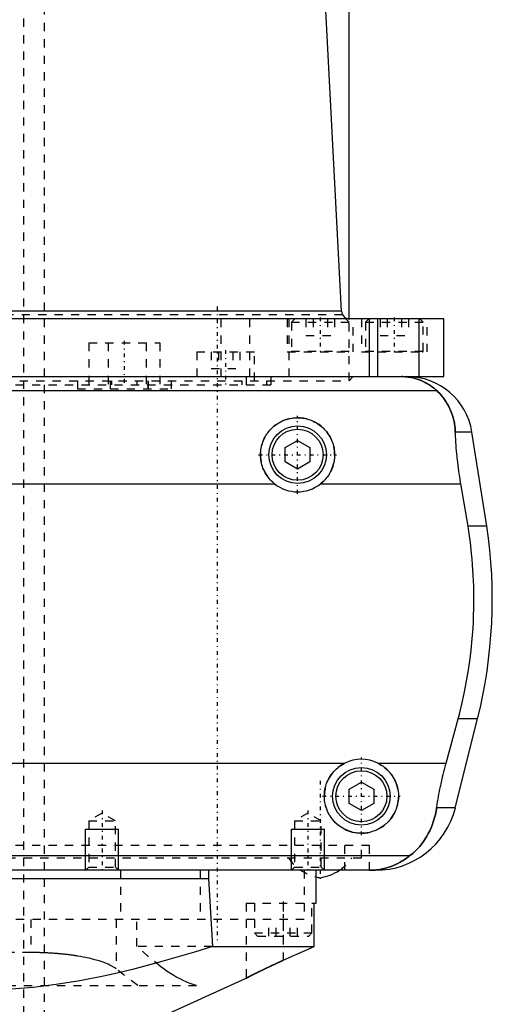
# Model space of a CAD drawing. Extents: x -88 to 88, y -510 to 213.
# Tile 3 of 6: x 5 to 62, y -435 to -315. Entities that reach past the tile are written whole.
import ezdxf

# ---------------------------------------------------------------- set-up
doc = ezdxf.new("R2010")
doc.units = 0
doc.linetypes.add('CENTER', pattern=[1.5, 0.45, -0.5, 0.05, -0.5])
doc.linetypes.add('DASHED', pattern=[2, 1, -1])
for name, color, linetype in [('AM_0', 7, 'CONTINUOUS'), ('AM_10', 7, 'CONTINUOUS'), ('AM_3', 7, 'DASHED'), ('AM_7', 7, 'CENTER')]:
    doc.layers.add(name, color=color, linetype=linetype)

msp = doc.modelspace()

# ---------------------------------------------------------------- linework, layer by layer
at = {"layer": 'AM_0', "color": 7, "linetype": 'CONTINUOUS'}
for p, q in [((44.1, -350.55), (34.5, -168.1)), ((45, -351.5), (45, -239)), ((44.1, -350.55), (-44.1, -350.55)), ((56.5, -351.5), (-56.5, -351.5)), ((47.5, -358.5), (47.5, -351.5)), ((48.48, -358.5), (48.48, -351.5)), ((53.53, -358.5), (53.53, -351.5)), ((56.5, -358.5), (56.5, -351.5)), ((-56.5, -358.5), (56.5, -358.5)), ((55.69, -360.24), (-55.69, -360.24)), ((59.93, -365.25), (57.91, -365.25)), ((61.74, -376.66), (59.93, -365.25)), ((37.25, -367.13), (38.75, -366.27)), ((37.25, -368.87), (37.25, -367.13)), ((38.75, -366.27), (40.25, -367.13)), ((40.25, -367.13), (40.25, -368.87)), ((38.75, -369.73), (37.25, -368.87)), ((40.25, -368.87), (38.75, -369.73)), ((-35.96, -371.53), (35.96, -371.53)), ((41.54, -371.53), (58.58, -371.53)), ((59.46, -376.66), (58.58, -371.53)), ((61.74, -376.66), (59.46, -376.66)), ((56.79, -405.47), (58.24, -400.11)), ((57.91, -410.92), (60.61, -400.11)), ((60.61, -400.11), (58.24, -400.11)), ((-44.5, -405.47), (44.5, -405.47)), ((48.5, -405.47), (56.79, -405.47)), ((45, -408.63), (46.5, -407.77)), ((46.5, -407.77), (48, -408.63)), ((45, -410.37), (45, -408.63)), ((48, -408.63), (48, -410.37)), ((46.5, -411.23), (45, -410.37)), ((48, -410.37), (46.5, -411.23)), ((57.91, -410.92), (55.64, -410.92)), ((52.35, -416.76), (-52.35, -416.76)), ((48.21, -418.5), (-48.21, -418.5)), ((27.95, -418.5), (27.95, -419.5)), ((41, -422.5), (41, -418.5)), ((-27.95, -419.5), (27.95, -419.5)), ((27.95, -419.5), (28.4, -427.75)), ((40.75, -427.75), (40.75, -422.5)), ((40.75, -422.5), (41, -422.5)), ((28.4, -427.75), (40.75, -427.75)), ((37, -429.44), (40.75, -427.75)), ((21.75, -436.5), (32.5, -431.61)), ((32.64, -431.54), (32.5, -431.61))]:
    msp.add_line(p, q, dxfattribs=at)
for points in [[(55.69, -360.24, 0), (55.58, -360.15, 0), (55.36, -359.96, 0), (55.14, -359.79, 0), (55.03, -359.71, 0), (54.92, -359.63, 0), (54.69, -359.47, 0), (54.46, -359.33, 0), (54.23, -359.2, 0), (53.99, -359.09, 0), (53.75, -358.98, 0), (53.63, -358.93, 0), (53.52, -358.88, 0), (53.27, -358.8, 0), (53.03, -358.72, 0), (52.79, -358.66, 0), (52.54, -358.61, 0), (52.3, -358.56, 0), (52.17, -358.55, 0), (52.05, -358.53, 0), (51.8, -358.51, 0), (51.55, -358.5, 0), (51.43, -358.5, 0)], [(57.91, -365.25, 0), (57.9, -365.09, 0), (57.88, -364.76, 0), (57.84, -364.44, 0), (57.81, -364.29, 0), (57.79, -364.13, 0), (57.72, -363.82, 0), (57.65, -363.51, 0), (57.56, -363.21, 0), (57.46, -362.92, 0), (57.34, -362.62, 0), (57.28, -362.48, 0), (57.22, -362.34, 0), (57.08, -362.06, 0), (56.93, -361.79, 0), (56.77, -361.53, 0), (56.6, -361.28, 0), (56.42, -361.03, 0), (56.32, -360.91, 0), (56.22, -360.79, 0), (56.02, -360.57, 0), (55.8, -360.35, 0), (55.69, -360.24, 0)], [(35.96, -371.53, 0), (35.88, -371.47, 0), (35.73, -371.33, 0), (35.58, -371.19, 0), (35.51, -371.12, 0), (35.44, -371.05, 0), (35.3, -370.89, 0), (35.17, -370.73, 0), (35.05, -370.56, 0), (34.93, -370.39, 0), (34.83, -370.2, 0), (34.78, -370.11, 0), (34.73, -370.02, 0), (34.64, -369.82, 0), (34.55, -369.63, 0), (34.48, -369.43, 0), (34.42, -369.23, 0), (34.37, -369.02, 0), (34.35, -368.92, 0), (34.32, -368.82, 0), (34.29, -368.61, 0), (34.27, -368.41, 0), (34.26, -368.31, 0), (34.25, -368.21, 0), (34.25, -368.01, 0), (34.25, -367.81, 0), (34.26, -367.71, 0), (34.27, -367.61, 0), (34.29, -367.41, 0), (34.32, -367.2, 0), (34.36, -367, 0), (34.41, -366.8, 0), (34.47, -366.6, 0), (34.51, -366.51, 0), (34.54, -366.41, 0), (34.62, -366.22, 0), (34.7, -366.03, 0), (34.8, -365.84, 0), (34.9, -365.67, 0), (35.01, -365.49, 0), (35.07, -365.41, 0), (35.13, -365.33, 0), (35.25, -365.17, 0), (35.38, -365.02, 0), (35.52, -364.87, 0), (35.66, -364.73, 0), (35.8, -364.6, 0), (35.88, -364.53, 0), (35.96, -364.47, 0), (36.12, -364.35, 0), (36.29, -364.23, 0), (36.47, -364.12, 0), (36.65, -364.02, 0), (36.83, -363.93, 0), (36.93, -363.88, 0), (37.03, -363.84, 0), (37.22, -363.77, 0), (37.42, -363.7, 0), (37.63, -363.64, 0), (37.83, -363.6, 0), (38.04, -363.56, 0), (38.14, -363.54, 0), (38.24, -363.53, 0), (38.45, -363.51, 0), (38.65, -363.5, 0), (38.75, -363.5, 0), (38.85, -363.5, 0), (39.05, -363.51, 0), (39.26, -363.53, 0), (39.36, -363.54, 0), (39.46, -363.56, 0), (39.67, -363.6, 0), (39.87, -363.64, 0), (40.08, -363.7, 0), (40.28, -363.77, 0), (40.47, -363.84, 0), (40.57, -363.88, 0), (40.66, -363.93, 0), (40.85, -364.02, 0), (41.03, -364.12, 0), (41.21, -364.23, 0), (41.38, -364.35, 0), (41.54, -364.47, 0), (41.62, -364.53, 0), (41.7, -364.6, 0), (41.84, -364.73, 0), (41.98, -364.87, 0), (42.12, -365.01, 0), (42.25, -365.17, 0), (42.37, -365.33, 0), (42.43, -365.41, 0), (42.49, -365.49, 0), (42.6, -365.67, 0), (42.7, -365.84, 0), (42.79, -366.03, 0), (42.88, -366.22, 0), (42.96, -366.41, 0), (42.99, -366.5, 0), (43.03, -366.6, 0), (43.09, -366.8, 0), (43.14, -367, 0), (43.18, -367.2, 0), (43.21, -367.41, 0), (43.23, -367.61, 0), (43.24, -367.71, 0), (43.25, -367.81, 0), (43.25, -368.01, 0), (43.25, -368.21, 0), (43.24, -368.31, 0), (43.23, -368.41, 0), (43.21, -368.61, 0), (43.18, -368.82, 0), (43.15, -368.92, 0), (43.13, -369.02, 0), (43.08, -369.23, 0), (43.02, -369.43, 0), (42.95, -369.63, 0), (42.86, -369.82, 0), (42.77, -370.02, 0), (42.72, -370.11, 0), (42.67, -370.2, 0), (42.57, -370.39, 0), (42.45, -370.56, 0), (42.33, -370.73, 0), (42.2, -370.89, 0), (42.06, -371.05, 0), (41.99, -371.12, 0), (41.92, -371.19, 0), (41.77, -371.33, 0), (41.62, -371.47, 0), (41.54, -371.53, 0)], [(58.58, -371.53, 0), (58.55, -371.36, 0), (58.5, -371.01, 0), (58.44, -370.66, 0), (58.42, -370.49, 0), (58.39, -370.32, 0), (58.34, -369.98, 0), (58.29, -369.63, 0), (58.25, -369.28, 0), (58.21, -368.94, 0), (58.17, -368.59, 0), (58.15, -368.41, 0), (58.13, -368.23, 0), (58.09, -367.88, 0), (58.06, -367.53, 0), (58.03, -367.18, 0), (58, -366.83, 0), (57.98, -366.47, 0), (57.97, -366.3, 0), (57.96, -366.12, 0), (57.94, -365.77, 0), (57.92, -365.42, 0), (57.91, -365.25, 0)], [(58.24, -400.11, 0), (58.4, -399.51, 0), (58.7, -398.29, 0), (58.98, -397.02, 0), (59.11, -396.38, 0), (59.24, -395.72, 0), (59.47, -394.4, 0), (59.66, -393.07, 0), (59.83, -391.73, 0), (59.96, -390.39, 0), (60.06, -389.06, 0), (60.1, -388.4, 0), (60.13, -387.75, 0), (60.16, -386.47, 0), (60.17, -385.22, 0), (60.15, -383.96, 0), (60.09, -382.66, 0), (60.01, -381.34, 0), (59.96, -380.68, 0), (59.89, -380.01, 0), (59.74, -378.67, 0), (59.56, -377.33, 0), (59.46, -376.66, 0)], [(48.5, -405.47, 0), (48.6, -405.52, 0), (48.8, -405.63, 0), (49, -405.76, 0), (49.09, -405.82, 0), (49.18, -405.89, 0), (49.36, -406.03, 0), (49.53, -406.17, 0), (49.69, -406.32, 0), (49.84, -406.48, 0), (49.98, -406.65, 0), (50.05, -406.74, 0), (50.12, -406.83, 0), (50.25, -407.02, 0), (50.37, -407.21, 0), (50.49, -407.41, 0), (50.59, -407.62, 0), (50.68, -407.83, 0), (50.72, -407.94, 0), (50.76, -408.05, 0), (50.83, -408.26, 0), (50.88, -408.49, 0), (50.91, -408.6, 0), (50.93, -408.71, 0), (50.96, -408.93, 0), (50.99, -409.15, 0), (50.99, -409.26, 0), (51, -409.37, 0), (51, -409.58, 0), (50.99, -409.8, 0), (50.97, -410.01, 0), (50.94, -410.23, 0), (50.9, -410.45, 0), (50.87, -410.56, 0), (50.85, -410.67, 0), (50.78, -410.88, 0), (50.71, -411.09, 0), (50.62, -411.3, 0), (50.53, -411.5, 0), (50.43, -411.7, 0), (50.37, -411.79, 0), (50.31, -411.89, 0), (50.19, -412.07, 0), (50.06, -412.25, 0), (49.93, -412.42, 0), (49.78, -412.58, 0), (49.63, -412.73, 0), (49.56, -412.8, 0), (49.48, -412.87, 0), (49.31, -413.01, 0), (49.14, -413.15, 0), (48.95, -413.27, 0), (48.76, -413.39, 0), (48.57, -413.5, 0), (48.46, -413.55, 0), (48.36, -413.6, 0), (48.15, -413.69, 0), (47.94, -413.76, 0), (47.72, -413.83, 0), (47.5, -413.89, 0), (47.28, -413.93, 0), (47.16, -413.95, 0), (47.05, -413.97, 0), (46.83, -413.99, 0), (46.61, -414, 0), (46.5, -414, 0), (46.39, -414, 0), (46.17, -413.99, 0), (45.95, -413.97, 0), (45.84, -413.95, 0), (45.72, -413.93, 0), (45.5, -413.89, 0), (45.28, -413.83, 0), (45.06, -413.76, 0), (44.85, -413.69, 0), (44.64, -413.6, 0), (44.54, -413.55, 0), (44.43, -413.5, 0), (44.24, -413.39, 0), (44.05, -413.27, 0), (43.86, -413.15, 0), (43.69, -413.01, 0), (43.52, -412.87, 0), (43.44, -412.8, 0), (43.37, -412.73, 0), (43.22, -412.58, 0), (43.07, -412.42, 0), (42.94, -412.25, 0), (42.81, -412.07, 0), (42.69, -411.89, 0), (42.63, -411.79, 0), (42.57, -411.7, 0), (42.47, -411.5, 0), (42.38, -411.3, 0), (42.29, -411.09, 0), (42.22, -410.88, 0), (42.15, -410.67, 0), (42.13, -410.56, 0), (42.1, -410.45, 0), (42.06, -410.23, 0), (42.03, -410.01, 0), (42.01, -409.8, 0), (42, -409.58, 0), (42, -409.37, 0), (42.01, -409.26, 0), (42.01, -409.15, 0), (42.04, -408.93, 0), (42.07, -408.71, 0), (42.09, -408.6, 0), (42.12, -408.49, 0), (42.17, -408.26, 0), (42.24, -408.05, 0), (42.28, -407.94, 0), (42.32, -407.83, 0), (42.41, -407.62, 0), (42.51, -407.41, 0), (42.63, -407.21, 0), (42.75, -407.02, 0), (42.88, -406.83, 0), (42.95, -406.74, 0), (43.02, -406.65, 0), (43.16, -406.48, 0), (43.31, -406.32, 0), (43.47, -406.17, 0), (43.64, -406.03, 0), (43.82, -405.89, 0), (43.91, -405.82, 0), (44, -405.76, 0), (44.2, -405.63, 0), (44.4, -405.52, 0), (44.5, -405.47, 0)], [(55.64, -410.92, 0), (55.66, -410.77, 0), (55.71, -410.46, 0), (55.76, -410.15, 0), (55.79, -410, 0), (55.81, -409.85, 0), (55.87, -409.54, 0), (55.92, -409.24, 0), (55.98, -408.94, 0), (56.04, -408.63, 0), (56.11, -408.33, 0), (56.14, -408.18, 0), (56.17, -408.03, 0), (56.23, -407.73, 0), (56.3, -407.43, 0), (56.37, -407.14, 0), (56.44, -406.84, 0), (56.52, -406.54, 0), (56.55, -406.38, 0), (56.59, -406.23, 0), (56.67, -405.93, 0), (56.75, -405.62, 0), (56.79, -405.47, 0)], [(52.35, -416.76, 0), (52.5, -416.64, 0), (52.79, -416.4, 0), (53.06, -416.14, 0), (53.2, -416.01, 0), (53.33, -415.88, 0), (53.58, -415.6, 0), (53.81, -415.31, 0), (54.04, -415, 0), (54.25, -414.69, 0), (54.45, -414.37, 0), (54.54, -414.21, 0), (54.63, -414.04, 0), (54.8, -413.7, 0), (54.96, -413.35, 0), (55.1, -413, 0), (55.23, -412.63, 0), (55.34, -412.26, 0), (55.4, -412.08, 0), (55.45, -411.89, 0), (55.53, -411.5, 0), (55.61, -411.12, 0), (55.64, -410.92, 0)], [(47.49, -418.5, 0), (47.63, -418.5, 0), (47.91, -418.49, 0), (48.19, -418.47, 0), (48.33, -418.45, 0), (48.47, -418.44, 0), (48.75, -418.39, 0), (49.02, -418.34, 0), (49.3, -418.27, 0), (49.57, -418.2, 0), (49.84, -418.11, 0), (49.98, -418.07, 0), (50.12, -418.02, 0), (50.39, -417.91, 0), (50.66, -417.79, 0), (50.92, -417.66, 0), (51.19, -417.52, 0), (51.45, -417.37, 0), (51.58, -417.29, 0), (51.71, -417.21, 0), (51.97, -417.04, 0), (52.22, -416.85, 0), (52.35, -416.76, 0)], [(28.4, -427.75, 0), (26.25, -428.43, 0), (22.28, -429.59, 0), (18.68, -430.54, 0), (17, -430.95, 0), (15.38, -431.31, 0), (12.31, -431.92, 0), (9.41, -432.39, 0), (6.64, -432.73, 0), (3.95, -432.95, 0), (1.31, -433.06, 0), (0, -433.07, 0), (-1.31, -433.06, 0), (-3.95, -432.95, 0), (-6.64, -432.73, 0), (-9.41, -432.39, 0), (-12.31, -431.92, 0), (-15.38, -431.31, 0), (-17, -430.95, 0), (-18.68, -430.54, 0), (-22.28, -429.59, 0), (-26.25, -428.43, 0), (-28.4, -427.75, 0)], [(32.5, -431.61, 0), (32.5, -431.61, 0), (32.5, -431.61, 0), (32.5, -431.61, 0), (32.5, -431.61, 0), (32.51, -431.61, 0), (32.51, -431.61, 0), (32.52, -431.61, 0), (32.52, -431.6, 0), (32.53, -431.6, 0), (32.54, -431.59, 0), (32.54, -431.59, 0), (32.55, -431.59, 0), (32.56, -431.58, 0), (32.57, -431.58, 0), (32.58, -431.57, 0), (32.59, -431.57, 0), (32.61, -431.56, 0), (32.62, -431.55, 0), (32.62, -431.55, 0), (32.64, -431.54, 0), (32.66, -431.53, 0), (32.67, -431.53, 0), (32.68, -431.52, 0), (32.7, -431.51, 0), (32.72, -431.5, 0), (32.73, -431.5, 0), (32.74, -431.49, 0), (32.76, -431.48, 0), (32.79, -431.47, 0), (32.81, -431.45, 0), (32.84, -431.44, 0), (32.86, -431.43, 0), (32.88, -431.42, 0), (32.89, -431.41, 0), (32.92, -431.4, 0), (32.95, -431.38, 0), (32.98, -431.37, 0), (33.01, -431.35, 0), (33.04, -431.34, 0), (33.06, -431.33, 0), (33.07, -431.32, 0), (33.11, -431.3, 0), (33.14, -431.28, 0), (33.18, -431.27, 0), (33.21, -431.25, 0), (33.25, -431.23, 0), (33.27, -431.22, 0), (33.29, -431.21, 0), (33.32, -431.19, 0), (33.36, -431.17, 0), (33.4, -431.15, 0), (33.44, -431.13, 0), (33.48, -431.11, 0), (33.5, -431.1, 0), (33.52, -431.09, 0), (33.56, -431.07, 0), (33.6, -431.05, 0), (33.64, -431.03, 0), (33.69, -431.01, 0), (33.73, -430.99, 0), (33.75, -430.98, 0), (33.77, -430.97, 0), (33.82, -430.95, 0), (33.86, -430.92, 0), (33.89, -430.91, 0), (33.91, -430.9, 0), (33.96, -430.88, 0), (34.01, -430.85, 0), (34.03, -430.84, 0), (34.05, -430.83, 0), (34.1, -430.81, 0), (34.15, -430.78, 0), (34.2, -430.76, 0), (34.26, -430.73, 0), (34.31, -430.71, 0), (34.33, -430.69, 0), (34.36, -430.68, 0), (34.41, -430.65, 0), (34.47, -430.63, 0), (34.52, -430.6, 0), (34.58, -430.58, 0), (34.63, -430.55, 0), (34.66, -430.54, 0), (34.69, -430.52, 0), (34.74, -430.49, 0), (34.8, -430.47, 0), (34.86, -430.44, 0), (34.92, -430.41, 0), (34.97, -430.38, 0), (35, -430.37, 0), (35.03, -430.36, 0), (35.09, -430.33, 0), (35.15, -430.3, 0), (35.21, -430.27, 0), (35.27, -430.24, 0), (35.33, -430.22, 0), (35.36, -430.2, 0), (35.39, -430.19, 0), (35.45, -430.16, 0), (35.51, -430.13, 0), (35.57, -430.1, 0), (35.63, -430.07, 0), (35.69, -430.05, 0), (35.72, -430.03, 0), (35.75, -430.02, 0), (35.81, -429.99, 0), (35.87, -429.96, 0), (35.9, -429.95, 0), (35.93, -429.93, 0), (36, -429.9, 0), (36.06, -429.88, 0), (36.09, -429.86, 0), (36.12, -429.85, 0), (36.18, -429.82, 0), (36.24, -429.79, 0), (36.3, -429.76, 0), (36.36, -429.74, 0), (36.42, -429.71, 0), (36.45, -429.69, 0), (36.48, -429.68, 0), (36.54, -429.65, 0), (36.6, -429.63, 0), (36.66, -429.6, 0), (36.72, -429.57, 0), (36.78, -429.54, 0), (36.81, -429.53, 0), (36.84, -429.51, 0), (36.91, -429.49, 0), (36.97, -429.46, 0), (37, -429.44, 0)]]:
    msp.add_polyline3d(points, dxfattribs=at)
for centre, radius in [((38.75, -368), 3.5), ((38.75, -368), 3.1), ((46.5, -409.5), 3.5), ((46.5, -409.5), 3.1)]:
    msp.add_circle(centre, radius, dxfattribs=at)
for centre, radius, start, end in [((45.1, -350.5), 1, 183.012, 270), ((52.03, -366.5), 8, 9, 90), ((38.75, -368), 4.5, 231.7104, 308.2896), ((2.4, -385.56), 60, 345.9639, 8.5313), ((46.5, -409.5), 4.5, 63.6372, 116.3628), ((48.21, -408.5), 10, 270, 346), ((40.68, -413.8), 5.66, 278.3501, 303.8613), ((42.32, -413.8), 5.66, 256.4933, 261.6499)]:
    msp.add_arc(centre, radius, start, end, dxfattribs=at)
at = {"layer": 'AM_10', "color": 7, "linetype": 'CONTINUOUS'}
for p, q in [((13, -418.5), (13, -413.5)), ((13, -413.5), (17, -413.5)), ((17, -418.5), (17, -413.5)), ((38, -418.5), (38, -413.5)), ((38, -413.5), (42, -413.5)), ((42, -418.5), (42, -413.5))]:
    msp.add_line(p, q, dxfattribs=at)
at = {"layer": 'AM_3', "color": 6, "linetype": 'DASHED'}
for p, q in [((5.5, -494), (5.5, -179)), ((8, -450.5), (8, -179)), ((44.24, -351.01), (-44.24, -351.01)), ((29.46, -358.5), (29.46, -351.5)), ((32.96, -358.5), (32.96, -351.5)), ((37.5, -351.5), (37.5, -355.5)), ((37.72, -358.5), (37.72, -351.5)), ((38.4, -351.5), (38, -351.9)), ((39.77, -351.5), (39.77, -353.5)), ((40.63, -351.5), (40.63, -353.5)), ((42.37, -351.5), (42.37, -353.5)), ((43.23, -351.5), (43.23, -353.5)), ((45, -351.9), (44.6, -351.5)), ((45, -359), (45, -351.5)), ((45.5, -355.5), (45.5, -351.5)), ((46.5, -351.5), (46.5, -355.5)), ((47.4, -351.5), (47, -351.9)), ((48.77, -351.5), (48.77, -353.5)), ((49.63, -351.5), (49.63, -353.5)), ((51.37, -351.5), (51.37, -353.5)), ((52.23, -351.5), (52.23, -353.5)), ((54, -351.9), (53.6, -351.5)), ((54.5, -355.5), (54.5, -351.5)), ((38, -351.9), (38, -355.4)), ((38, -351.9), (45, -351.9)), ((47, -351.9), (47, -355.4)), ((47, -351.9), (54, -351.9)), ((54, -355.4), (54, -351.9)), ((39.77, -353.5), (43.23, -353.5)), ((48.77, -353.5), (52.23, -353.5)), ((13.4, -354.4), (22, -354.4)), ((13.4, -354.4), (13.4, -360)), ((15.74, -354.4), (15.74, -360)), ((15.75, -354.4), (15.75, -360)), ((20.34, -354.4), (20.34, -360)), ((20.35, -354.4), (20.35, -360)), ((22, -354.4), (22, -360)), ((26.5, -355.5), (26.5, -359)), ((26.5, -355.5), (33.5, -355.5)), ((28.27, -355.5), (28.27, -357.5)), ((29.13, -355.5), (29.13, -357.5)), ((30.87, -355.5), (30.87, -357.5)), ((31.73, -355.5), (31.73, -357.5)), ((33.5, -359), (33.5, -355.5)), ((37.5, -355.5), (45.5, -355.5)), ((38, -355.4), (45, -355.4)), ((46.5, -355.5), (54.5, -355.5)), ((47, -355.4), (54, -355.4)), ((28.27, -357.5), (31.73, -357.5)), ((32.5, -358.5), (32.5, -359.5)), ((35.5, -358.5), (35.5, -359.5)), ((45, -359), (45.5, -358.5)), ((-45, -359), (45, -359)), ((-35.5, -359.5), (35.5, -359.5)), ((12, -359), (12, -360)), ((12, -360), (23.4, -360)), ((15.98, -359), (15.98, -360)), ((16, -359), (16, -360)), ((16.15, -359), (16.15, -359.5)), ((19.25, -359.5), (19.25, -359)), ((20.58, -359), (20.58, -360)), ((20.6, -359), (20.6, -360)), ((23.4, -359), (23.4, -360)), ((32, -359.5), (32, -359)), ((35, -359.5), (35, -359)), ((15, -411.56), (13.38, -412.5)), ((16.62, -412.5), (15, -411.56)), ((40, -411.56), (38.38, -412.5)), ((41.62, -412.5), (40, -411.56)), ((13.38, -412.5), (13.38, -418.12)), ((13.38, -412.5), (16.62, -412.5)), ((16.62, -418.12), (16.62, -412.5)), ((38.38, -412.5), (38.38, -418.12)), ((38.38, -412.5), (41.62, -412.5)), ((41.62, -418.12), (41.62, -412.5)), ((47.5, -415.5), (-47.5, -415.5)), ((44.5, -418.5), (44.5, -415.5)), ((46.5, -417), (46.5, -415.5)), ((47.5, -418.5), (47.5, -415.5)), ((-46.5, -417), (46.5, -417)), ((13.38, -418.12), (13, -418.5)), ((13.38, -418.12), (16.62, -418.12)), ((17, -418.5), (16.62, -418.12)), ((17.25, -418.5), (17.25, -424.5)), ((26.9, -418.5), (26.9, -424.5)), ((38.38, -418.12), (38, -418.5)), ((38.38, -418.12), (41.62, -418.12)), ((39.55, -418.5), (39.55, -424.5)), ((42, -418.5), (41.62, -418.12)), ((32.5, -422.5), (32.5, -431.61)), ((32.5, -422.5), (40.75, -422.5)), ((33.5, -422.5), (33.5, -426.1)), ((37, -422.5), (37, -429.44)), ((40.5, -426.1), (40.5, -422.5)), ((39.55, -424.5), (-39.55, -424.5)), ((6.35, -424.5), (6.35, -428.5)), ((16.7, -424.5), (16.7, -430.47)), ((19.24, -427.75), (19.24, -424.5)), ((35.27, -426.5), (35.27, -424.5)), ((36.13, -426.5), (36.13, -424.5)), ((37.87, -426.5), (37.87, -424.5)), ((38.73, -426.5), (38.73, -424.5)), ((33.5, -426.1), (33.9, -426.5)), ((33.5, -426.1), (40.5, -426.1)), ((33.9, -426.5), (40.1, -426.5)), ((40.1, -426.5), (40.5, -426.1)), ((28.4, -427.75), (19.24, -427.75)), ((6.35, -428.5), (-6.35, -428.5)), ((19.33, -432.5), (16.7, -430.47)), ((-26.48, -432.5), (26.48, -432.5))]:
    msp.add_line(p, q, dxfattribs=at)
for points in [[(51.43, -358.5, 0), (51.55, -358.5, 0), (51.8, -358.51, 0), (52.05, -358.53, 0), (52.17, -358.55, 0), (52.3, -358.56, 0), (52.54, -358.61, 0), (52.79, -358.66, 0), (53.03, -358.72, 0), (53.27, -358.8, 0), (53.52, -358.88, 0), (53.63, -358.93, 0), (53.75, -358.98, 0), (53.99, -359.09, 0), (54.23, -359.2, 0), (54.46, -359.33, 0), (54.69, -359.47, 0), (54.92, -359.63, 0), (55.03, -359.71, 0), (55.14, -359.79, 0), (55.36, -359.96, 0), (55.58, -360.15, 0), (55.69, -360.24, 0)], [(55.69, -360.24, 0), (55.8, -360.35, 0), (56.02, -360.57, 0), (56.22, -360.79, 0), (56.32, -360.91, 0), (56.42, -361.03, 0), (56.6, -361.28, 0), (56.77, -361.53, 0), (56.93, -361.79, 0), (57.08, -362.06, 0), (57.22, -362.34, 0), (57.28, -362.48, 0), (57.34, -362.63, 0), (57.46, -362.92, 0), (57.56, -363.21, 0), (57.65, -363.51, 0), (57.72, -363.82, 0), (57.79, -364.13, 0), (57.81, -364.29, 0), (57.84, -364.44, 0), (57.88, -364.76, 0), (57.9, -365.09, 0), (57.91, -365.25, 0)], [(55.64, -410.92, 0), (55.61, -411.12, 0), (55.53, -411.5, 0), (55.45, -411.89, 0), (55.4, -412.08, 0), (55.34, -412.26, 0), (55.23, -412.63, 0), (55.1, -413, 0), (54.96, -413.35, 0), (54.8, -413.7, 0), (54.63, -414.04, 0), (54.54, -414.21, 0), (54.45, -414.37, 0), (54.25, -414.69, 0), (54.04, -415.01, 0), (53.81, -415.31, 0), (53.58, -415.6, 0), (53.33, -415.88, 0), (53.2, -416.01, 0), (53.06, -416.14, 0), (52.79, -416.4, 0), (52.5, -416.64, 0), (52.35, -416.76, 0)], [(52.35, -416.76, 0), (52.22, -416.85, 0), (51.97, -417.04, 0), (51.71, -417.21, 0), (51.58, -417.29, 0), (51.45, -417.37, 0), (51.19, -417.52, 0), (50.92, -417.66, 0), (50.66, -417.79, 0), (50.39, -417.91, 0), (50.12, -418.02, 0), (49.98, -418.07, 0), (49.84, -418.11, 0), (49.57, -418.2, 0), (49.3, -418.27, 0), (49.02, -418.34, 0), (48.75, -418.39, 0), (48.47, -418.44, 0), (48.33, -418.45, 0), (48.19, -418.47, 0), (47.91, -418.49, 0), (47.63, -418.5, 0), (47.49, -418.5, 0)], [(26.48, -432.5, 0), (26.3, -432.45, 0), (25.93, -432.34, 0), (25.57, -432.21, 0), (25.39, -432.14, 0), (25.21, -432.06, 0), (24.84, -431.89, 0), (24.47, -431.71, 0), (24.09, -431.51, 0), (23.71, -431.29, 0), (23.33, -431.05, 0), (23.13, -430.93, 0), (22.93, -430.79, 0), (22.54, -430.52, 0), (22.13, -430.22, 0), (20.64, -429.01, 0), (19.24, -427.75, 0)], [(16.7, -430.47, 0), (16.57, -430.37, 0), (16.28, -430.19, 0), (15.94, -430.01, 0), (15.75, -429.92, 0), (15.55, -429.84, 0), (15.12, -429.67, 0), (14.65, -429.52, 0), (14.14, -429.37, 0), (13.59, -429.23, 0), (13.01, -429.1, 0), (12.71, -429.04, 0), (12.4, -428.99, 0), (12.02, -428.92, 0), (11.92, -428.91, 0), (11.81, -428.89, 0), (11.75, -428.88, 0), (11.7, -428.87, 0), (11.59, -428.86, 0), (11.48, -428.84, 0), (11.37, -428.82, 0), (11.25, -428.81, 0), (11.14, -428.79, 0), (11.09, -428.79, 0), (11.03, -428.78, 0), (10.92, -428.77, 0), (10.8, -428.75, 0), (10.69, -428.74, 0), (10.57, -428.73, 0), (10.45, -428.71, 0), (10.4, -428.71, 0), (10.34, -428.7, 0), (10.22, -428.69, 0), (10.1, -428.68, 0), (9.98, -428.67, 0), (9.87, -428.65, 0), (9.75, -428.64, 0), (9.69, -428.64, 0), (9.63, -428.63, 0), (9.51, -428.62, 0), (9.39, -428.61, 0), (9.27, -428.61, 0), (9.14, -428.6, 0), (9.02, -428.59, 0), (8.96, -428.58, 0), (8.9, -428.58, 0), (8.78, -428.57, 0), (8.66, -428.57, 0), (8.59, -428.56, 0), (8.53, -428.56, 0), (8.41, -428.55, 0), (8.29, -428.55, 0), (8.22, -428.54, 0), (8.16, -428.54, 0), (8.04, -428.53, 0), (7.91, -428.53, 0), (7.79, -428.53, 0), (7.67, -428.52, 0), (7.54, -428.52, 0), (7.48, -428.52, 0), (7.42, -428.51, 0), (7.29, -428.51, 0), (7.17, -428.51, 0), (7.04, -428.51, 0), (6.91, -428.5, 0), (6.79, -428.5, 0), (6.73, -428.5, 0), (6.66, -428.5, 0), (6.54, -428.5, 0), (6.41, -428.5, 0), (6.35, -428.5, 0)], [(37, -429.44, 0), (36.84, -429.52, 0), (36.53, -429.66, 0), (36.22, -429.8, 0), (36.07, -429.87, 0), (35.91, -429.94, 0), (35.6, -430.09, 0), (35.3, -430.23, 0), (35, -430.37, 0), (34.7, -430.51, 0), (34.54, -430.59, 0), (34.49, -430.62, 0), (34.45, -430.64, 0), (34.43, -430.65, 0), (34.4, -430.66, 0), (34.36, -430.68, 0), (34.31, -430.7, 0), (34.29, -430.71, 0), (34.27, -430.73, 0), (34.22, -430.75, 0), (34.18, -430.77, 0), (34.16, -430.78, 0), (34.14, -430.79, 0), (34.1, -430.81, 0), (34.05, -430.83, 0), (34.01, -430.85, 0), (33.97, -430.87, 0), (33.93, -430.89, 0), (33.91, -430.9, 0), (33.89, -430.91, 0), (33.85, -430.93, 0), (33.81, -430.95, 0), (33.78, -430.97, 0), (33.74, -430.99, 0), (33.7, -431, 0), (33.68, -431.01, 0), (33.67, -431.02, 0), (33.63, -431.04, 0), (33.59, -431.06, 0), (33.56, -431.08, 0), (33.52, -431.09, 0), (33.49, -431.11, 0), (33.47, -431.12, 0), (33.46, -431.13, 0), (33.42, -431.14, 0), (33.39, -431.16, 0), (33.36, -431.18, 0), (33.33, -431.19, 0), (33.29, -431.21, 0), (33.28, -431.22, 0), (33.26, -431.22, 0), (33.23, -431.24, 0), (33.2, -431.26, 0), (33.17, -431.27, 0), (33.14, -431.29, 0), (33.11, -431.3, 0), (33.1, -431.31, 0), (33.08, -431.32, 0), (33.05, -431.33, 0), (33.03, -431.34, 0), (33.01, -431.35, 0), (33, -431.36, 0), (32.97, -431.37, 0), (32.95, -431.38, 0), (32.94, -431.39, 0), (32.92, -431.4, 0), (32.9, -431.41, 0), (32.88, -431.42, 0), (32.85, -431.43, 0), (32.83, -431.44, 0), (32.81, -431.46, 0), (32.8, -431.46, 0), (32.79, -431.47, 0), (32.77, -431.48, 0), (32.75, -431.49, 0), (32.73, -431.5, 0), (32.71, -431.51, 0), (32.69, -431.51, 0), (32.68, -431.52, 0), (32.68, -431.52, 0), (32.66, -431.53, 0), (32.64, -431.54, 0), (32.64, -431.54, 0)]]:
    msp.add_polyline3d(points, dxfattribs=at)
for centre, radius, start, end in [((38.1, -355.4), 0.1, 180, 270), ((44.9, -355.4), 0.1, 270, 0), ((47.1, -355.4), 0.1, 180, 270), ((53.9, -355.4), 0.1, 270, 0), ((38.75, -368), 4.5, 308.2896, 231.7104), ((46.5, -409.5), 4.5, 116.3628, 63.6372), ((42.32, -413.8), 5.66, 214.4281, 256.4933), ((40.68, -413.8), 5.66, 303.8613, 325.5719)]:
    msp.add_arc(centre, radius, start, end, dxfattribs=at)
at = {"layer": 'AM_7', "color": 4, "linetype": 'CENTER'}
for p, q in [((29, -350), (29, -427)), ((41.5, -351.3), (41.5, -355.7)), ((50.5, -351.3), (50.5, -355.7)), ((17.7, -354.14), (17.7, -359.75)), ((30, -355.3), (30, -359.7)), ((38.75, -372.73), (38.75, -363.27)), ((34.02, -368), (43.47, -368)), ((46.5, -414.23), (46.5, -404.78)), ((41.5, -407.64), (41.5, -419.96)), ((41.78, -409.5), (51.22, -409.5)), ((15, -411.22), (15, -418.85)), ((40, -411.22), (40, -418.85)), ((37, -422.3), (37, -426.7))]:
    msp.add_line(p, q, dxfattribs=at)

doc.saveas('drawing.dxf')
